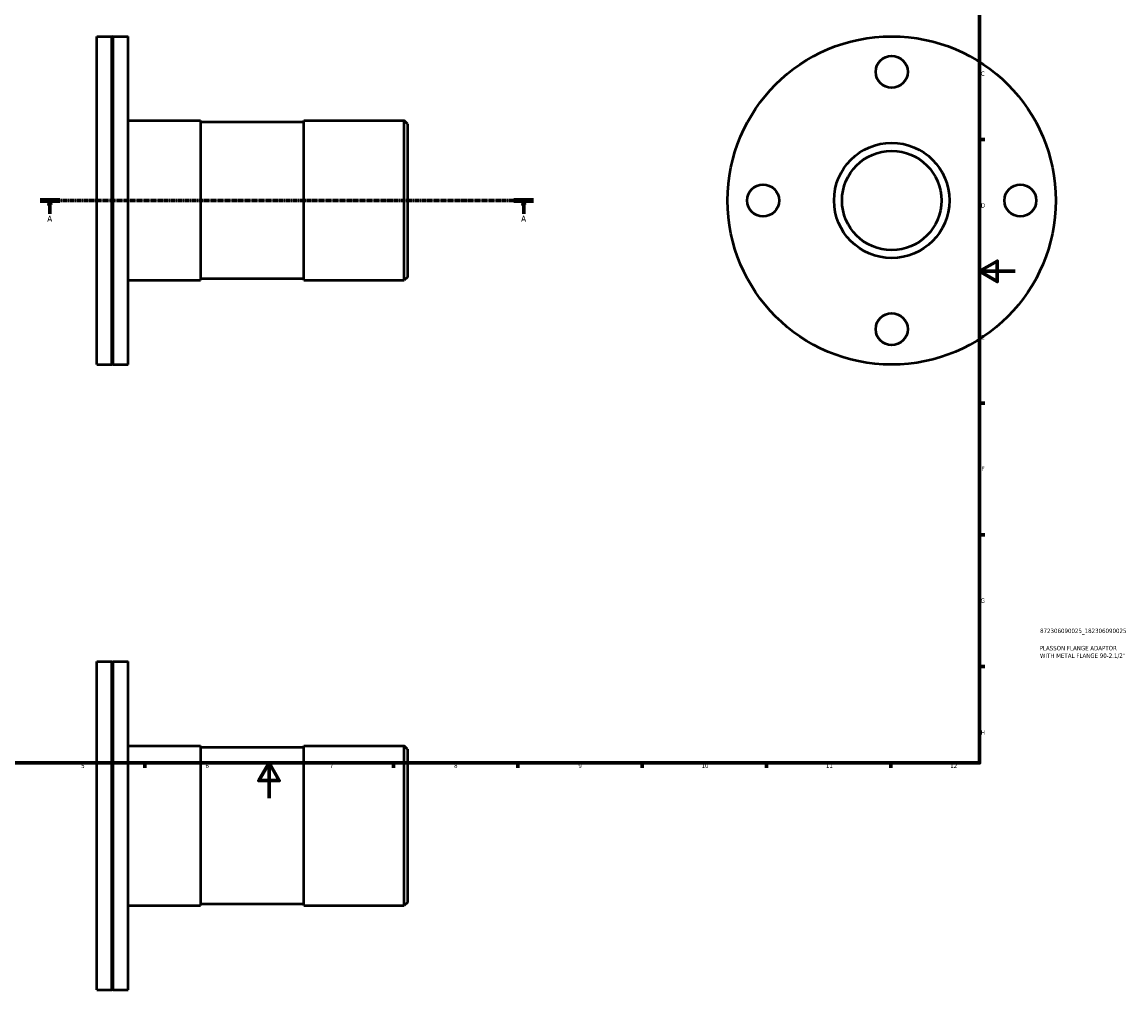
# Model space of a CAD drawing. Header units: millimetres. Extents: x -97 to 915, y -108 to 854.
# Tile 3 of 4: x 281 to 903, y -108 to 437. Entities that reach past the tile are written whole.
import ezdxf

# ---------------------------------------------------------------- set-up
doc = ezdxf.new("R2010")
doc.units = ezdxf.units.MM
doc.linetypes.add('CHAIN', pattern=[0.7087, 0.4724, -0.0591, 0.1181, -0.0591])
for name, color, linetype, lineweight in [('Border (ISO)', 7, 'Continuous', 70), ('Section Line (ISO)', 7, 'CHAIN', 70), ('Title (ISO)', 7, 'Continuous', 50), ('Visible (ISO)', 7, 'Continuous', 50)]:
    doc.layers.add(name, color=color, linetype=linetype, lineweight=lineweight)
doc.styles.add('Label Text (ISO)', font='tahoma.ttf')
doc.styles.add('Note Text (ISO)', font='tahoma.ttf')

# ---------------------------------------------------------------- blocks, each defined once
blk = doc.blocks.new('Borders Default Border')
at = {"layer": 'Border (ISO)'}
for p, q in [((821, 371.25), (823.9, 371.25)), ((821, 222.75), (823.9, 222.75)), ((821, 148.5), (823.9, 148.5)), ((821, 74.25), (823.9, 74.25)), ((350.42, 20), (350.42, 17.1)), ((490.58, 20), (490.58, 17.1)), ((560.67, 20), (560.67, 17.1)), ((630.75, 20), (630.75, 17.1)), ((700.83, 20), (700.83, 17.1)), ((770.92, 20), (770.92, 17.1))]:
    blk.add_line(p, q, dxfattribs=at)
at = {"layer": 'Border (ISO)', "flags": 128}
for points in [[(20, 20), (20, 574), (821, 574), (821, 20), (20, 20)], [(841, 297), (821, 297), (831, 302.77), (831, 291.23), (821, 297)], [(420.5, 0), (420.5, 20), (414.73, 10), (426.27, 10), (420.5, 20)]]:
    blk.add_lwpolyline(points, dxfattribs=at)
at = {"layer": 'Border (ISO)', "color": 232, "true_color": 0xca0064, "char_height": 2.5, "attachment_point": 7, "style": 'Note Text (ISO)'}
for s, insert in [('C', (821.73, 407.08)), ('D', (821.73, 332.88)), ('E', (821.94, 258.63)), ('F', (822, 184.38)), ('G', (821.61, 110.08)), ('H', (821.74, 35.88)), ('5', (314.64, 17.05)), ('6', (384.66, 17.05)), ('7', (454.77, 17.1)), ('8', (524.81, 17.04)), ('9', (594.88, 17.05)), ('10', (664.29, 17.05)), ('11', (734.37, 17.1)), ('12', (804.46, 17.1))]:
    blk.add_mtext(s, dxfattribs=dict(at, insert=insert))
blk = doc.blocks.new('Title Blocks ISO')
at = {"layer": 'Title (ISO)', "color": 232, "true_color": 0xca0064, "style": 'Note Text (ISO)'}
for tag, p in [('PART_NUMBER_001', (34.1, 73.13)), ('DESCRIPTION_001', (33.84, 63.4)), ('DESCRIPTION_002', (34.05, 59.12))]:
    blk.add_attdef(tag, p, '', height=2.5, dxfattribs=at)
blk = doc.blocks.new('2dTransSection0')
at = {"layer": 'Section Line (ISO)', "linetype": 'CHAIN'}
blk.add_line((291.43, 336.93), (569.63, 336.93), dxfattribs=at)
at = {"layer": 'Section Line (ISO)', "linetype": 'Continuous', "lineweight": 140}
for p, q in [((291.43, 336.93), (302.53, 336.93)), ((558.54, 336.93), (569.63, 336.93))]:
    blk.add_line(p, q, dxfattribs=at)
at = {"layer": 'Section Line (ISO)', "linetype": 'Continuous'}
for p, q in [((296.98, 336.93), (296.48, 334.43)), ((296.98, 334.43), (296.98, 336.93)), ((297.48, 334.43), (296.98, 336.93)), ((564.08, 336.93), (563.58, 334.43)), ((564.08, 334.43), (564.08, 336.93)), ((564.58, 334.43), (564.08, 336.93)), ((296.48, 334.43), (297.48, 334.43)), ((296.98, 329.46), (296.98, 334.43)), ((563.58, 334.43), (564.58, 334.43)), ((564.08, 329.46), (564.08, 334.43))]:
    blk.add_line(p, q, dxfattribs=at)
at = {"layer": 'Section Line (ISO)', "linetype": 'Continuous', "flags": 128}
for points in [[(297.48, 334.43), (296.98, 336.93), (296.48, 334.43), (297.48, 334.43)], [(564.58, 334.43), (564.08, 336.93), (563.58, 334.43), (564.58, 334.43)]]:
    blk.add_lwpolyline(points, dxfattribs=at)
at = {"layer": 'Section Line (ISO)'}
for points in [[(297.48, 334.43), (296.98, 336.93), (296.48, 334.43), (297.48, 334.43)], [(564.58, 334.43), (564.08, 336.93), (563.58, 334.43), (564.58, 334.43)]]:
    blk.add_solid(points, dxfattribs=at)
at = {"layer": 'Section Line (ISO)', "char_height": 3.5, "attachment_point": 7, "style": 'Label Text (ISO)'}
for insert in [(295.49, 324.93), (562.6, 324.93)]:
    blk.add_mtext('A', dxfattribs=dict(at, insert=insert))

msp = doc.modelspace()

# ---------------------------------------------------------------- linework, layer by layer
at = {"layer": 'Visible (ISO)'}
for p, q in [((323.531, 244.427), (323.531, 429.427)), ((323.531, 429.427), (331.981, 429.427)), ((331.981, 244.427), (331.981, 429.427)), ((332.281, 429.127), (331.981, 429.427)), ((332.281, 429.127), (332.581, 429.427)), ((332.581, 244.427), (332.581, 429.427)), ((332.581, 429.427), (341.031, 429.427)), ((341.031, 244.427), (341.031, 429.427)), ((332.281, 244.727), (332.281, 429.127)), ((341.031, 381.927), (381.865, 381.927)), ((381.865, 381.927), (381.865, 291.927)), ((440.198, 381.027), (381.865, 381.027)), ((440.198, 291.927), (440.198, 381.927)), ((440.198, 381.927), (496.731, 381.927)), ((496.731, 291.927), (496.731, 381.927)), ((498.531, 380.127), (496.731, 381.927)), ((498.531, 380.127), (498.531, 293.727)), ((440.198, 292.827), (381.865, 292.827)), ((498.531, 293.727), (496.731, 291.927)), ((341.031, 291.927), (381.865, 291.927)), ((440.198, 291.927), (496.731, 291.927)), ((323.531, 244.427), (331.981, 244.427)), ((332.281, 244.727), (331.981, 244.427)), ((332.281, 244.727), (332.581, 244.427)), ((332.581, 244.427), (341.031, 244.427)), ((323.531, -107.971), (323.531, 77.029)), ((323.531, 77.029), (331.981, 77.029)), ((331.981, -107.971), (331.981, 77.029)), ((332.281, 76.729), (331.981, 77.029)), ((332.281, 76.729), (332.581, 77.029)), ((332.281, -107.671), (332.281, 76.729)), ((332.581, -107.971), (332.581, 77.029)), ((332.581, 77.029), (341.031, 77.029)), ((341.031, -107.971), (341.031, 77.029)), ((341.031, 29.529), (381.865, 29.529)), ((381.865, 29.529), (381.865, -60.471)), ((440.198, 28.629), (381.865, 28.629)), ((440.198, -60.471), (440.198, 29.529)), ((440.198, 29.529), (496.731, 29.529)), ((496.731, -60.471), (496.731, 29.529)), ((498.531, 27.729), (496.731, 29.529)), ((498.531, 27.729), (498.531, -58.671)), ((341.031, -60.471), (381.865, -60.471)), ((440.198, -59.571), (381.865, -59.571)), ((440.198, -60.471), (496.731, -60.471)), ((498.531, -58.671), (496.731, -60.471)), ((323.531, -107.971), (331.981, -107.971)), ((332.281, -107.671), (331.981, -107.971)), ((332.281, -107.671), (332.581, -107.971)), ((332.581, -107.971), (341.031, -107.971))]:
    msp.add_line(p, q, dxfattribs=at)
for centre, radius in [((771.464, 336.927), 92.5), ((771.464, 409.427), 9), ((771.464, 336.927), 32.5), ((771.464, 336.927), 28), ((698.964, 336.927), 9), ((843.964, 336.927), 9), ((771.464, 264.427), 9)]:
    msp.add_circle(centre, radius, dxfattribs=at)

# ---------------------------------------------------------------- block references
msp.add_blockref('Borders Default Border', (0, 0))
msp.add_blockref('Title Blocks ISO', (821, 20)).add_auto_attribs({'PART_NUMBER_001': '872306090025_182306090025', 'DESCRIPTION_001': 'PLASSON FLANGE ADAPTOR', 'DESCRIPTION_002': 'WITH METAL FLANGE 90-2.1/2"'})
at = {"layer": 'Section Line (ISO)'}
msp.add_blockref('2dTransSection0', (0, 0), dxfattribs=at)

doc.saveas('drawing.dxf')
